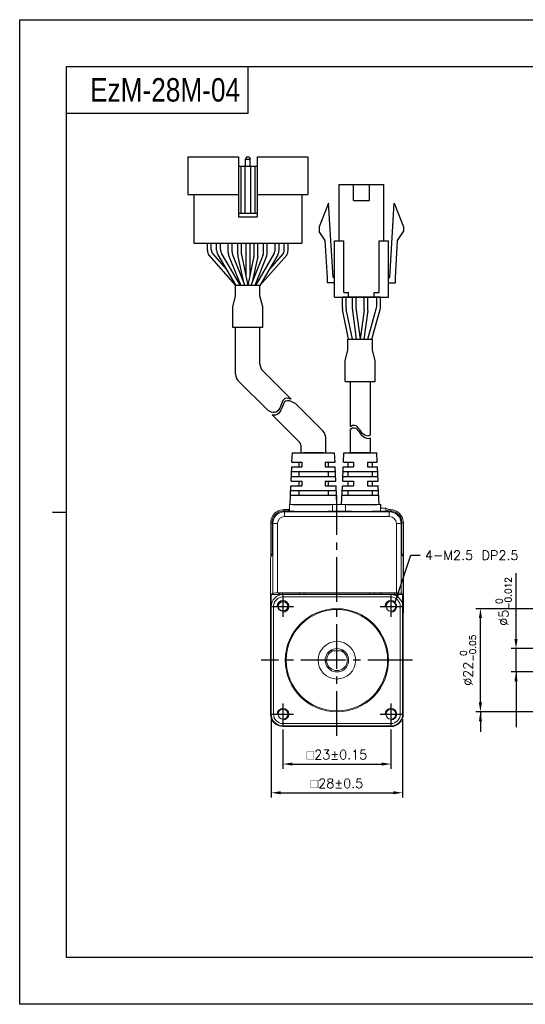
# Model space of a CAD drawing. Header units: millimetres. Extents: x 0 to 297, y 0 to 210.
# Tile 1 of 4: x 0 to 108, y 0 to 210. Entities that reach past the tile are written whole.
import ezdxf

# ---------------------------------------------------------------- set-up
doc = ezdxf.new("R2010")
doc.units = ezdxf.units.MM
doc.header["$PDSIZE"] = -1
doc.linetypes.add('CENTER2', pattern=[28.575, 19.05, -3.175, 3.175, -3.175])
doc.layers.add('\\M+5B4D6\\M+5CAB5\\M+5CFDF', color=7, linetype='Continuous', lineweight=25)
doc.layers.add('\\M+5CFB8\\M+5CAB5\\M+5CFDF', color=7, linetype='Continuous', lineweight=20)
doc.layers.add('DIM', color=3, linetype='Continuous')
doc.styles.add('H', font='txt')
doc.styles.get("Standard").update_dxf_attribs({"font": 'txt.shx', "bigfont": 'whgtxt.shx'})
doc.dimstyles.new('ISO-25', dxfattribs={"dimtxt": 2.5, "dimasz": 2.5, "dimexe": 1.25, "dimexo": 0.625, "dimtad": 1, "dimtxsty": 'Standard', "dimcen": 2.5, "dimadec": 0, "dimazin": 0, "dimtfac": 1, "dimtmove": 0, "dimatfit": 3, "dimfxl": 0, "dimarcsym": 0})

# ---------------------------------------------------------------- blocks, each defined once
blk = doc.blocks.new('*D32')
at = {"color": 8, "lineweight": -2}
for p, q in [((56.12, 58.63), (56.12, 50.24)), ((79.12, 58.63), (79.12, 50.24)), ((58.12, 51.24), (77.12, 51.24))]:
    blk.add_line(p, q, dxfattribs=at)
at = {"color": 8}
for points in [[(58.12, 51.58), (58.12, 50.91), (56.12, 51.24)], [(77.12, 51.58), (77.12, 50.91), (79.12, 51.24)]]:
    blk.add_solid(points, dxfattribs=at)
at = {"layer": 'Defpoints', "color": 0}
for p in [(56.12, 59.63), (79.12, 59.63), (79.12, 51.24)]:
    blk.add_point(p, dxfattribs=at)
at = {"color": 3, "insert": (67.62, 53.24), "char_height": 2, "attachment_point": 5}
blk.add_mtext('\\A1;{\\Famgdt|c129;o}23±0.15', dxfattribs=at)
blk = doc.blocks.new('*D33')
at = {"color": 8, "lineweight": -2}
for p, q in [((53.62, 60.83), (53.62, 44.12)), ((81.62, 60.83), (81.62, 44.12)), ((55.62, 45.12), (79.62, 45.12))]:
    blk.add_line(p, q, dxfattribs=at)
at = {"color": 8}
for points in [[(55.62, 45.45), (55.62, 44.79), (53.62, 45.12)], [(79.62, 45.45), (79.62, 44.79), (81.62, 45.12)]]:
    blk.add_solid(points, dxfattribs=at)
at = {"layer": 'Defpoints', "color": 0}
for p in [(53.62, 61.83), (81.62, 61.83), (81.62, 45.12)]:
    blk.add_point(p, dxfattribs=at)
at = {"color": 3, "insert": (67.62, 47.12), "char_height": 2, "attachment_point": 5}
blk.add_mtext('\\A1;{\\Famgdt|c129;o}28±0.5', dxfattribs=at)
blk = doc.blocks.new('*D39')
at = {"color": 8, "lineweight": -2}
for p, q in [((105.79, 77.88), (105.79, 91.94)), ((130.53, 75.88), (104.79, 75.88)), ((105.79, 70.88), (105.79, 75.88)), ((120.83, 70.88), (104.79, 70.88)), ((105.79, 68.88), (105.79, 66.88))]:
    blk.add_line(p, q, dxfattribs=at)
at = {"color": 8}
for points in [[(105.46, 77.88), (106.13, 77.88), (105.79, 75.88)], [(105.46, 68.88), (106.13, 68.88), (105.79, 70.88)]]:
    blk.add_solid(points, dxfattribs=at)
at = {"layer": 'Defpoints', "color": 0}
for p in [(105.79, 75.88), (131.53, 75.88), (121.83, 70.88)]:
    blk.add_point(p, dxfattribs=at)
at = {"color": 3, "insert": (103.16, 85.91), "char_height": 2, "attachment_point": 5, "rotation": 90}
blk.add_mtext('\\A1;%%C5{\\H1.400000;\\S 0^ -0.012;}', dxfattribs=at)
blk = doc.blocks.new('*D40')
at = {"color": 8, "lineweight": -2}
for p, q in [((133.73, 84.38), (97.2, 84.38)), ((98.2, 64.38), (98.2, 82.38)), ((133.73, 62.38), (97.2, 62.38))]:
    blk.add_line(p, q, dxfattribs=at)
at = {"color": 8}
for points in [[(97.87, 82.38), (98.54, 82.38), (98.2, 84.38)], [(97.87, 64.38), (98.54, 64.38), (98.2, 62.38)]]:
    blk.add_solid(points, dxfattribs=at)
at = {"layer": 'Defpoints', "color": 0}
for p in [(98.2, 84.38), (134.73, 84.38), (134.73, 62.38)]:
    blk.add_point(p, dxfattribs=at)
at = {"color": 3, "insert": (95.57, 73.38), "char_height": 2, "attachment_point": 5, "rotation": 90}
blk.add_mtext('\\A1;%%C22{\\H1.400000;\\S 0^ -0.05;}', dxfattribs=at)

msp = doc.modelspace()

# ---------------------------------------------------------------- linework, layer by layer
for p, q in [((48.6056, 200), (48.6056, 190)), ((48.6056, 190), (10, 190)), ((46.6145, 180.7251), (46.6145, 167.9251)), ((48.3145, 180.7251), (48.1145, 180.2251)), ((48.3145, 180.7251), (48.9145, 180.7251)), ((48.9145, 180.7251), (49.1145, 180.2251)), ((50.6145, 180.7251), (50.6145, 167.9251)), ((50.6145, 180.7251), (61.4145, 180.7251)), ((61.4145, 180.7251), (61.4145, 172.7251)), ((46.6145, 178.7251), (50.6145, 178.7251)), ((47.1145, 178.7251), (47.1145, 168.7251)), ((48.0145, 178.7251), (48.0145, 168.7251)), ((48.1145, 178.7251), (48.1145, 180.2251)), ((48.1145, 180.2251), (49.1145, 180.2251)), ((49.1145, 178.7251), (49.1145, 180.2251)), ((49.2145, 178.7251), (49.2145, 168.7251)), ((50.1145, 178.7251), (50.1145, 168.7251)), ((68.0843, 162.848), (68.0843, 174.848)), ((71.1343, 171.448), (71.1343, 174.848)), ((74.5343, 171.448), (74.5343, 174.848)), ((77.5843, 162.848), (77.5843, 174.848)), ((35.8145, 172.7251), (46.6145, 172.7251)), ((37.1145, 172.7251), (37.1145, 162.3251)), ((50.6145, 172.7251), (61.4145, 172.7251)), ((60.1145, 172.7251), (60.1145, 162.3251)), ((65.8343, 170.848), (63.8343, 165.848)), ((66.7843, 155.048), (65.8343, 170.848)), ((78.8843, 155.048), (79.8343, 170.848)), ((79.8343, 170.848), (81.8343, 165.848)), ((46.6145, 168.7251), (50.6145, 168.7251)), ((46.6145, 167.9251), (50.6145, 167.9251)), ((63.8343, 165.848), (63.8343, 164.848)), ((65.1114, 162.8759), (63.8343, 164.848)), ((80.5571, 162.8759), (81.8343, 164.848)), ((81.8343, 165.848), (81.8343, 164.848)), ((37.1145, 162.3251), (60.1145, 162.3251)), ((41.9738, 162.3251), (55.2738, 162.3251)), ((48.2238, 162.3251), (48.2238, 155.2079)), ((49.0238, 162.3251), (49.0238, 155.2079)), ((65.5864, 154.9759), (65.1114, 162.8759)), ((67.0843, 150.848), (67.0843, 162.848)), ((69.0843, 151.848), (69.0843, 162.848)), ((76.5843, 151.848), (76.5843, 162.848)), ((78.5843, 150.848), (78.5843, 162.848)), ((80.0821, 154.9759), (80.5571, 162.8759)), ((65.5843, 153.848), (65.5843, 155.048)), ((80.0843, 153.848), (80.0843, 155.048)), ((70.0843, 150.848), (70.0843, 151.848)), ((75.5843, 150.848), (75.5843, 151.848)), ((68.778, 148.5683), (68.778, 150.848)), ((76.8905, 150.848), (68.778, 150.848)), ((69.578, 148.6495), (69.578, 150.848)), ((76.0905, 148.8406), (76.0905, 150.848)), ((76.8905, 148.7299), (76.8905, 150.848)), ((70.1153, 141.848), (68.8188, 148.1663)), ((70.9319, 141.848), (69.6188, 148.2475)), ((74.1963, 141.848), (76.0154, 148.2977)), ((75.0275, 141.848), (76.8154, 148.187)), ((46.0145, 134.3818), (46.0145, 144.3407)), ((51.2145, 144.3407), (46.0145, 144.3407)), ((51.2145, 136.5357), (51.2145, 144.3407)), ((51.8003, 135.1215), (57.8894, 129.0325)), ((46.6003, 132.9676), (53.0159, 126.5521)), ((70.4234, 132.8636), (70.4234, 123.2375)), ((74.7234, 132.8636), (74.7234, 121.4217)), ((58.8438, 128.0781), (64.6314, 122.2904)), ((53.8475, 125.7204), (59.4314, 120.1365)), ((70.4234, 122.663), (70.4234, 117.6029)), ((65.2172, 117.6029), (65.2172, 120.8762)), ((74.7234, 120.8473), (74.7234, 117.6029)), ((58.0263, 115.6029), (58.1172, 117.6029)), ((58.1172, 117.6029), (67.1172, 117.6029)), ((60.0172, 117.6029), (60.0172, 118.7223)), ((60.0172, 117.6029), (65.3054, 117.6029)), ((62.661, 117.6029), (60.4672, 117.6029)), ((60.4672, 117.6029), (64.7672, 117.6029)), ((67.2081, 115.6029), (67.1172, 117.6029)), ((69.0263, 115.6029), (69.1172, 117.6029)), ((69.1172, 117.6029), (76.1172, 117.6029)), ((72.6172, 117.6029), (70.4234, 117.6029)), ((70.4234, 117.6029), (74.7234, 117.6029)), ((76.2081, 115.6029), (76.1172, 117.6029)), ((58.0263, 115.6029), (60.1172, 115.6029)), ((59.4672, 115.6029), (59.4672, 114.6029)), ((60.1172, 115.6029), (60.1172, 114.6029)), ((65.1172, 115.6029), (67.2081, 115.6029)), ((65.1172, 115.6029), (67.2081, 115.6029)), ((65.1172, 115.6029), (65.1172, 114.6029)), ((65.7672, 115.6029), (65.7672, 114.6029)), ((69.0263, 115.6029), (71.1172, 115.6029)), ((70.0172, 114.6029), (70.0172, 115.6029)), ((71.1172, 115.6029), (71.1172, 114.6029)), ((74.1172, 115.6029), (76.2081, 115.6029)), ((74.1172, 115.6029), (76.2081, 115.6029)), ((74.1172, 115.6029), (74.1172, 114.6029)), ((75.2172, 114.6029), (75.2172, 115.6029)), ((57.8445, 111.6029), (57.9808, 114.6029)), ((57.9354, 113.6029), (67.299, 113.6029)), ((57.9808, 114.6029), (60.1172, 114.6029)), ((59.4672, 113.6029), (59.4672, 112.6029)), ((65.1172, 114.6029), (67.2536, 114.6029)), ((65.1172, 114.6029), (67.2536, 114.6029)), ((65.7672, 113.6029), (65.7672, 112.6029)), ((67.3899, 111.6029), (67.2536, 114.6029)), ((68.8445, 111.6029), (68.9808, 114.6029)), ((68.9354, 113.6029), (76.299, 113.6029)), ((68.9808, 114.6029), (71.1172, 114.6029)), ((70.0172, 112.6029), (70.0172, 113.6029)), ((74.1172, 114.6029), (76.2536, 114.6029)), ((74.1172, 114.6029), (76.2536, 114.6029)), ((75.2172, 112.6029), (75.2172, 113.6029)), ((76.3899, 111.6029), (76.2536, 114.6029)), ((57.8445, 111.6029), (60.1172, 111.6029)), ((57.8899, 112.6029), (67.3445, 112.6029)), ((59.4672, 111.6029), (59.4672, 110.6029)), ((60.1172, 111.6029), (60.1172, 110.6029)), ((65.1172, 111.6029), (67.3899, 111.6029)), ((65.1172, 111.6029), (65.1172, 110.6029)), ((65.7672, 111.6029), (65.7672, 110.6029)), ((68.8445, 111.6029), (71.1172, 111.6029)), ((68.8899, 112.6029), (76.3445, 112.6029)), ((70.0172, 110.6029), (70.0172, 111.6029)), ((71.1172, 111.6029), (71.1172, 110.6029)), ((74.1172, 111.6029), (76.3899, 111.6029)), ((74.1172, 111.6029), (74.1172, 110.6029)), ((75.2172, 110.6029), (75.2172, 111.6029)), ((57.6172, 106.6029), (57.799, 110.6029)), ((57.7536, 109.6029), (67.4808, 109.6029)), ((57.799, 110.6029), (60.1172, 110.6029)), ((59.4672, 109.6029), (59.4672, 108.6029)), ((65.1172, 110.6029), (67.4354, 110.6029)), ((65.7672, 109.6029), (65.7672, 108.6029)), ((67.6172, 106.6029), (67.4354, 110.6029)), ((68.6172, 106.6029), (68.799, 110.6029)), ((68.7536, 109.6029), (76.4808, 109.6029)), ((68.799, 110.6029), (71.1172, 110.6029)), ((70.0172, 108.6029), (70.0172, 109.6029)), ((74.1172, 110.6029), (76.4354, 110.6029)), ((75.2172, 108.6029), (75.2172, 109.6029)), ((76.6172, 106.6029), (76.4354, 110.6029)), ((57.7081, 108.6029), (67.5263, 108.6029)), ((68.7081, 108.6029), (76.5263, 108.6029))]:
    msp.add_line(p, q)
at = {"color": 0}
for p, q in [((35.8145, 180.7251), (35.8145, 172.7251)), ((35.8145, 180.7251), (46.6145, 180.7251)), ((40.036, 160.7795), (40.036, 162.3251)), ((40.836, 160.9965), (40.836, 162.3251)), ((41.9738, 160.8517), (41.9738, 162.3251)), ((42.7738, 161.0688), (42.7738, 162.3251)), ((44.4553, 160.3311), (44.4553, 162.3251)), ((45.2553, 160.4853), (45.2553, 162.3251)), ((46.4738, 159.9441), (46.4738, 162.3251)), ((47.2738, 159.9889), (47.2738, 162.3251)), ((49.9738, 159.9889), (49.9738, 162.3251)), ((50.7738, 159.9451), (50.7738, 162.3251)), ((51.9738, 160.4853), (51.9738, 162.3251)), ((52.7738, 160.3311), (52.7738, 162.3251)), ((54.4738, 161.0688), (54.4738, 162.3251)), ((55.2738, 160.8517), (55.2738, 162.3251)), ((56.3931, 160.9965), (56.3931, 162.3251)), ((57.1931, 160.7795), (57.1931, 162.3251)), ((42.248, 159.8409), (46.0645, 153.3251)), ((43.048, 160.058), (46.9916, 153.3251)), ((45.3986, 159.742), (47.9677, 153.3251)), ((51.8305, 159.742), (49.2614, 153.3251)), ((54.1996, 160.058), (50.256, 153.3251)), ((54.9996, 159.8409), (51.1831, 153.3251)), ((44.5986, 159.5878), (47.106, 153.3251)), ((52.6305, 159.5878), (50.1231, 153.3251)), ((51.2144, 153.3251), (46.0151, 153.3251)), ((46.0151, 151.0764), (46.0151, 153.3251)), ((51.2144, 151.0764), (51.2144, 153.3251)), ((45.3947, 148.7504), (46.0151, 151.0764)), ((51.8344, 148.7518), (51.2144, 151.0764)), ((70.9141, 148.2535), (70.9141, 150.848)), ((71.7141, 148.3064), (71.7141, 150.848)), ((73.4141, 148.3064), (73.4141, 150.848)), ((74.2141, 148.2535), (74.2141, 150.848)), ((45.3947, 144.3407), (45.3947, 148.7504)), ((51.8344, 144.3407), (51.8344, 148.7518)), ((70.9316, 147.9899), (71.748, 141.848)), ((71.7316, 148.0428), (72.5551, 141.848)), ((73.3967, 148.0428), (72.5732, 141.848)), ((74.1967, 147.9899), (73.3803, 141.848)), ((51.8344, 144.3407), (45.3947, 144.3407)), ((69.9736, 141.848), (75.1729, 141.848)), ((69.9736, 139.5993), (69.9736, 141.848)), ((75.1729, 139.5993), (75.1729, 141.848)), ((69.3535, 137.2747), (69.9736, 139.5993)), ((75.7933, 137.2733), (75.1729, 139.5993)), ((69.3535, 132.8636), (69.3535, 137.2747)), ((75.7933, 132.8636), (75.7933, 137.2733)), ((69.3535, 132.8636), (75.7933, 132.8636)), ((55.9669, 128.4356), (55.8289, 128.076)), ((56.1164, 128.7586), (55.9669, 128.4356)), ((56.2949, 129.0219), (56.1164, 128.7586)), ((56.2787, 128.2076), (56.1293, 127.8846)), ((56.4573, 128.4709), (56.2787, 128.2076)), ((56.5198, 129.2024), (56.2949, 129.0219)), ((56.6822, 128.6514), (56.4573, 128.4709)), ((56.8962, 129.2897), (56.5198, 129.2024)), ((57.0586, 128.7386), (56.6822, 128.6514)), ((57.339, 129.2348), (56.8962, 129.2897)), ((57.5014, 128.6837), (57.0586, 128.7386)), ((57.8078, 129.074), (57.339, 129.2348)), ((57.9702, 128.523), (57.5014, 128.6837)), ((57.8894, 129.0325), (57.8078, 129.074)), ((58.8438, 128.0781), (57.9702, 128.523)), ((53.6661, 126.2759), (53.0159, 126.5521)), ((54.0084, 126.1953), (53.6661, 126.2759)), ((54.3365, 126.1984), (54.0084, 126.1953)), ((54.6815, 126.3227), (54.3365, 126.1984)), ((54.9872, 126.5604), (54.6815, 126.3227)), ((55.1496, 126.0094), (54.8439, 125.7717)), ((55.255, 126.8862), (54.9872, 126.5604)), ((55.4174, 126.3352), (55.1496, 126.0094)), ((55.4871, 127.2754), (55.255, 126.8862)), ((55.6495, 126.7244), (55.4174, 126.3352)), ((55.6842, 127.7027), (55.4871, 127.2754)), ((55.8466, 127.1517), (55.6495, 126.7244)), ((55.8289, 128.076), (55.6842, 127.7027)), ((55.9913, 127.525), (55.8466, 127.1517)), ((56.1293, 127.8846), (55.9913, 127.525)), ((54.1708, 125.6442), (53.8475, 125.7204)), ((54.4989, 125.6473), (54.1708, 125.6442)), ((54.8439, 125.7717), (54.4989, 125.6473)), ((70.4234, 123.2375), (70.5528, 123.3293)), ((70.4234, 122.663), (70.5528, 122.7549)), ((70.5528, 123.3293), (70.9621, 123.5072)), ((70.5528, 122.7549), (70.9621, 122.9327)), ((70.9621, 123.5072), (71.3477, 123.5298)), ((70.9621, 122.9327), (71.3477, 122.9554)), ((71.3477, 123.5298), (71.6145, 123.4203)), ((71.3477, 122.9554), (71.6145, 122.8458)), ((71.6145, 123.4203), (71.8602, 123.2182)), ((71.6145, 122.8458), (71.8602, 122.6437)), ((71.8602, 123.2182), (72.0949, 122.9506)), ((71.8602, 122.6437), (72.0949, 122.3761)), ((72.0949, 122.9506), (72.3289, 122.6447)), ((72.0949, 122.3761), (72.3289, 122.0702)), ((72.3289, 122.6447), (72.5732, 122.3275)), ((72.3289, 122.0702), (72.5732, 121.753)), ((72.5732, 122.3275), (72.8831, 121.9734)), ((72.8831, 121.9734), (73.2157, 121.6657)), ((72.5732, 121.753), (72.8831, 121.3989)), ((72.8831, 121.3989), (73.2157, 121.0912)), ((73.2157, 121.6657), (73.5647, 121.4288)), ((73.2157, 121.0912), (73.5647, 120.8543)), ((73.5647, 121.4288), (73.9251, 121.2873)), ((73.5647, 120.8543), (73.9251, 120.7128)), ((73.9251, 121.2873), (74.2912, 121.2655)), ((73.9251, 120.7128), (74.2912, 120.691)), ((74.2912, 121.2655), (74.6068, 121.3553)), ((74.2912, 120.691), (74.6068, 120.7808)), ((74.6068, 121.3553), (74.7234, 121.4217)), ((74.6068, 120.7808), (74.7234, 120.8473))]:
    msp.add_line(p, q, dxfattribs=at)
at = {"lineweight": 35}
for p, q in [((64.7672, 117.6029), (62.661, 117.6029)), ((74.7234, 117.6029), (72.6172, 117.6029))]:
    msp.add_line(p, q, dxfattribs=at)
at = {"color": 1, "linetype": 'CENTER2', "ltscale": 0.5}
for p, q in [((67.6172, 57.2377), (67.6172, 108.6029)), ((56.1172, 87.1273), (56.1172, 82.6273)), ((79.1172, 87.1273), (79.1172, 82.6273)), ((53.8672, 84.8773), (58.3672, 84.8773)), ((76.8672, 84.8773), (81.3672, 84.8773)), ((83.7568, 73.3773), (51.4776, 73.3773)), ((56.1172, 64.1273), (56.1172, 59.6273)), ((79.1172, 64.1273), (79.1172, 59.6273)), ((53.8672, 61.8773), (58.3672, 61.8773)), ((76.8672, 61.8773), (81.3672, 61.8773))]:
    msp.add_line(p, q, dxfattribs=at)
at = {"color": 4}
msp.add_line((7, 105), (10, 105), dxfattribs=at)
at = {"color": 7, "linetype": 'Continuous', "lineweight": 15}
for p, q in [((55.2478, 105.3156), (56.3271, 105.5295)), ((56.2914, 105.2028), (56.4488, 105.0454)), ((56.2914, 105.2028), (57.5172, 105.2028)), ((56.3271, 105.5295), (56.3267, 105.2153)), ((56.3267, 105.2153), (57.5172, 105.214)), ((56.3271, 105.5295), (57.1529, 105.5286)), ((56.4488, 105.0454), (56.4488, 104.0455)), ((56.4488, 105.0454), (78.7856, 105.0454)), ((57.1529, 105.5286), (57.5172, 105.7102)), ((57.1529, 105.5286), (57.5172, 105.346)), ((62.2355, 106.603), (57.5172, 106.603)), ((57.5172, 106.603), (57.5172, 105.2028)), ((58.0541, 106.603), (58.0541, 106.5932)), ((67.1172, 106.603), (62.2355, 106.603)), ((69.4531, 106.5681), (66.6807, 106.5681)), ((66.6807, 106.5681), (66.6807, 105.1678)), ((66.6807, 105.1678), (69.4531, 105.1678)), ((67.1172, 106.6035), (67.6356, 106.603)), ((67.1172, 106.603), (68.9172, 106.603)), ((72.9163, 106.603), (68.9172, 106.603)), ((69.4531, 105.1678), (69.4531, 106.5681)), ((69.9207, 106.6004), (69.9541, 106.6004)), ((69.9541, 106.6004), (69.9541, 106.5948)), ((72.9163, 106.603), (76.9172, 106.603)), ((76.9172, 106.603), (76.9172, 105.2028)), ((76.9172, 106.5927), (76.9541, 106.5926)), ((76.9172, 105.2028), (78.943, 105.2028)), ((76.9541, 106.5926), (76.9532, 105.8208)), ((76.9532, 105.8208), (78.0247, 105.8196)), ((78.024, 105.2028), (78.0247, 105.8196)), ((78.0247, 105.8196), (78.6529, 105.5047)), ((78.0471, 105.2028), (78.6529, 105.5047)), ((78.6529, 105.5047), (78.9787, 105.5044)), ((78.7856, 105.0454), (78.943, 105.2028)), ((78.7856, 105.0454), (78.7856, 104.0455)), ((80.5399, 105.0293), (80.967, 104.6786)), ((53.6319, 103.5343), (53.9852, 104.28)), ((53.9852, 104.28), (54.3359, 104.7071)), ((78.7856, 104.0455), (56.4488, 104.0455)), ((80.967, 104.6786), (81.5755, 103.7667)), ((81.5755, 103.7667), (81.7894, 102.6874)), ((53.5021, 95.4608), (53.5101, 102.7188)), ((53.9492, 102.5457), (53.7918, 102.7031)), ((53.7918, 97.7965), (53.7918, 102.7031)), ((53.9492, 102.5457), (54.949, 102.5457)), ((53.9492, 87.7093), (53.9492, 102.5457)), ((54.949, 102.5457), (54.949, 87.7264)), ((80.2854, 87.7264), (80.2854, 102.5457)), ((81.2853, 102.5457), (80.2854, 102.5457)), ((81.4427, 102.7031), (81.2853, 102.5457)), ((81.2853, 102.5457), (81.2853, 87.7093)), ((81.4427, 102.7031), (81.4427, 97.7965)), ((81.47, 97.9795), (81.4752, 102.6878)), ((81.7894, 102.6874), (81.4752, 102.6878)), ((81.7894, 102.6874), (81.7792, 93.5376)), ((53.7575, 95.7968), (53.5119, 95.5512)), ((53.7678, 95.8976), (53.5383, 95.6686)), ((81.7225, 95.5512), (81.477, 95.7968)), ((81.7456, 95.6373), (81.5037, 95.8797)), ((53.4776, 83.9773), (53.4776, 93.5516)), ((81.7568, 93.5516), (81.7568, 61.8773)), ((81.7792, 93.5376), (81.7568, 73.3695)), ((53.9492, 87.7093), (53.6172, 87.3773)), ((53.6172, 87.3773), (55.1174, 87.3773)), ((53.6172, 84.8773), (53.6172, 87.3773)), ((54.949, 87.7264), (80.2854, 87.7264)), ((55.4403, 87.7002), (55.1174, 87.3773)), ((55.1174, 87.3773), (56.1172, 87.3773)), ((79.7941, 87.7002), (55.4403, 87.7002)), ((56.1172, 86.8773), (56.1172, 87.3773)), ((56.1172, 87.3773), (79.1172, 87.3773)), ((56.1172, 86.8773), (79.1172, 86.8773)), ((59.6172, 87.3773), (59.6172, 87.7002)), ((60.6172, 87.7002), (60.6172, 87.3773)), ((74.6172, 87.3773), (74.6172, 87.7002)), ((75.6172, 87.3773), (75.6172, 87.7002)), ((77.1591, 87.4192), (77.1172, 87.3773)), ((77.1591, 87.4192), (77.1591, 87.3773)), ((80.0751, 87.4192), (77.1591, 87.4192)), ((79.1172, 87.3773), (79.1172, 86.8773)), ((79.7941, 87.7002), (80.0751, 87.4192)), ((80.0751, 87.4192), (81.5753, 87.4192)), ((81.2853, 87.7093), (81.5753, 87.4192)), ((81.5753, 85.3331), (81.5753, 87.4192)), ((53.6172, 61.8773), (53.6172, 84.8773)), ((53.6172, 84.8773), (54.1172, 84.8773)), ((54.1172, 84.8773), (54.1172, 61.8773)), ((81.6172, 84.8773), (81.1172, 84.8773)), ((81.1172, 84.8773), (81.1172, 61.8773)), ((81.6172, 84.8773), (81.6172, 61.8773)), ((53.4776, 83.9773), (53.5622, 83.935)), ((53.4892, 83.893), (53.4803, 75.893)), ((53.4892, 83.893), (53.4893, 83.9714)), ((53.5311, 83.8511), (53.4892, 83.893)), ((53.5622, 83.8929), (53.4892, 83.893)), ((53.5311, 83.8511), (53.5223, 75.9348)), ((53.5622, 83.851), (53.5311, 83.8511)), ((53.5622, 75.8196), (53.5622, 83.935)), ((53.5622, 75.8196), (53.4776, 75.7773)), ((53.4776, 61.8773), (53.4776, 75.7773)), ((53.4802, 75.7786), (53.4803, 75.893)), ((53.5223, 75.9348), (53.4803, 75.893)), ((53.4803, 75.893), (53.5622, 75.8929)), ((53.5223, 75.9348), (53.5622, 75.9348)), ((66.7007, 75.3773), (66.1172, 75.3773)), ((66.7007, 75.3773), (68.5337, 75.3773)), ((69.1172, 75.3773), (68.5337, 75.3773)), ((53.4648, 61.893), (53.4776, 73.3852)), ((54.1172, 61.8773), (53.6172, 61.8773)), ((81.1172, 61.8773), (81.6172, 61.8773)), ((81.7568, 61.8773), (81.6172, 61.8773)), ((56.1172, 59.8773), (56.1172, 59.3773)), ((56.1172, 59.8773), (79.1172, 59.8773)), ((79.1172, 59.3773), (56.1172, 59.3773)), ((63.5172, 59.2377), (56.1172, 59.2377)), ((63.5172, 59.2377), (63.5595, 59.3223)), ((63.6015, 59.2421), (63.5195, 59.2422)), ((71.6749, 59.3223), (63.5595, 59.3223)), ((63.6016, 59.3223), (63.6015, 59.2421)), ((63.6434, 59.284), (63.6015, 59.2421)), ((63.6015, 59.2421), (71.6015, 59.2332)), ((63.6435, 59.3223), (63.6434, 59.284)), ((63.6434, 59.284), (71.5597, 59.2752)), ((71.5597, 59.2752), (71.5597, 59.3223)), ((71.5597, 59.2752), (71.6015, 59.2332)), ((71.6015, 59.2332), (71.6016, 59.3223)), ((79.1015, 59.2249), (71.6015, 59.2332)), ((71.6749, 59.3223), (71.7172, 59.2377)), ((79.1172, 59.2377), (71.7172, 59.2377)), ((79.1172, 59.8773), (79.1172, 59.3773)), ((79.1172, 59.2377), (79.1172, 59.3773))]:
    msp.add_line(p, q, dxfattribs=at)
at = {"color": 8, "linetype": 'Continuous', "lineweight": 15}
for p, q in [((78.9787, 105.5044), (78.9784, 105.2025)), ((53.5101, 102.7188), (53.7918, 102.7185)), ((81.47, 97.9795), (81.4427, 97.9795)), ((53.6291, 95.6685), (53.5383, 95.6686)), ((81.5037, 95.8797), (81.4676, 95.8798)), ((81.7456, 95.6373), (81.6364, 95.6374)), ((81.7792, 93.5376), (81.7568, 93.5376)), ((56.0476, 87.3773), (56.048, 87.7002)), ((75.6172, 87.6072), (75.6918, 87.7002)), ((53.4776, 61.8773), (53.6172, 61.8773)), ((56.1172, 59.2377), (56.1172, 59.3773))]:
    msp.add_line(p, q, dxfattribs=at)
at = {"color": 6}
msp.add_lwpolyline([(0, 210), (297, 210), (297, 0), (0, 0)], close=True, dxfattribs=at)
at = {"color": 4}
msp.add_lwpolyline([(10, 200), (287, 200), (287, 10), (10, 10)], close=True, dxfattribs=at)
for points in [[(68.0843, 174.848), (77.5843, 174.848)], [(71.1343, 171.448), (74.5343, 171.448)], [(67.0843, 162.848), (69.0843, 162.848)], [(76.5843, 162.848), (78.5843, 162.848)], [(67.0843, 153.848), (65.5843, 153.848)], [(67.0843, 153.848), (65.5843, 153.848)], [(67.0843, 155.048), (66.7843, 155.048)], [(78.5843, 155.048), (78.8843, 155.048)], [(78.5843, 153.848), (80.0843, 153.848)], [(78.5843, 153.848), (80.0843, 153.848)], [(69.0843, 151.848), (70.0843, 151.848)], [(75.5843, 151.848), (76.5843, 151.848)], [(67.0843, 150.848), (78.5843, 150.848)]]:
    msp.add_lwpolyline(points)
at = {"color": 8, "linetype": 'Continuous', "lineweight": 15, "flags": 128}
msp.add_lwpolyline([(77.153, 87.7002), (76.804, 87.4217), (76.756, 87.3773)], dxfattribs=at)
at = {"color": 7, "linetype": 'Continuous', "lineweight": 15, "flags": 128}
msp.add_lwpolyline([(77.2498, 87.7002), (76.8406, 87.3815), (76.836, 87.3773)], dxfattribs=at)
at = {"color": 7, "linetype": 'Continuous', "lineweight": 15}
for centre, radius in [((56.1172, 84.8773), 1.05), ((67.6172, 73.3773), 11), ((67.6172, 73.3773), 10.8), ((79.1172, 84.8773), 1.05), ((79.1172, 84.8773), 1.05), ((67.6172, 73.3773), 4), ((56.1172, 61.8773), 1.05), ((56.1172, 61.8773), 1.05), ((79.1172, 61.8773), 1.05), ((79.1172, 61.8773), 1.05)]:
    msp.add_circle(centre, radius, dxfattribs=at)
at = {"color": 0}
for centre, start, end in [((42.036, 160.7795), 180, 210.358277), ((42.836, 160.9965), 180, 203.791628), ((43.9738, 160.8517), 180, 210.358277), ((44.7738, 161.0688), 180, 210.358277), ((46.4553, 160.3311), 180.000001, 201.819992), ((47.2553, 160.4853), 180.000001, 201.819992), ((49.9738, 160.4853), 338.180009, 0), ((50.7738, 160.3311), 338.180009, 0), ((52.4738, 161.0688), 329.641723, 0), ((53.2738, 160.8517), 329.641723, 0), ((54.3931, 160.9965), 336.208372, 0), ((55.1931, 160.7795), 329.641723, 0), ((72.9141, 148.2535), 180, 187.571875), ((73.7141, 148.3064), 180, 187.571875), ((71.4141, 148.3064), 352.428125, 0), ((72.2141, 148.2535), 352.428125, 0)]:
    msp.add_arc(centre, 2, start, end, dxfattribs=at)
for centre, start, end in [((48.4738, 159.9441), 180, 192.18873), ((49.2738, 159.9889), 180, 191.729285), ((47.9738, 159.9889), 348.270715, 0), ((48.7738, 159.9451), 347.756403, 0), ((70.778, 148.5683), 180, 191.595436), ((71.578, 148.6495), 180, 191.595436), ((74.0905, 148.8406), 344.249037, 0), ((74.8905, 148.7299), 344.249037, 0), ((53.2145, 136.5357), 180, 225), ((48.0145, 134.3818), 180, 225), ((63.2172, 120.8762), 0, 45), ((58.0172, 118.7223), 360, 45)]:
    msp.add_arc(centre, 2, start, end)
at = {"color": 7, "linetype": 'Continuous', "lineweight": 15}
for centre, radius, start, end in [((56.1172, 84.8773), 2.5, 90, 180), ((56.1172, 84.8773), 2, 90, 180), ((79.1172, 84.8773), 2.5, 0, 90), ((79.1172, 84.8773), 2, 360, 90), ((67.6172, 73.3773), 2.5, 53.130102, 126.869898), ((67.6172, 73.3773), 2.5, 126.869898, 53.130102), ((67.6172, 73.3773), 2.2, 114.619977, 65.380023), ((56.1044, 61.8901), 2.6396, 179.936376, 225.16419), ((56.1172, 61.8773), 2.6396, 180, 270), ((56.1172, 61.8773), 2.5, 180, 270), ((56.1172, 61.8773), 2, 180, 270), ((79.1172, 61.8773), 2.6396, 270, 0), ((79.1172, 61.8773), 2, 270, 360), ((79.1172, 61.8773), 2.5, 270, 0), ((79.1044, 61.8645), 2.6396, 269.936376, 315.16419)]:
    msp.add_arc(centre, radius, start, end, dxfattribs=at)
for centre, major_axis, ratio, start_param, end_param in [((56.2921, 102.7024), (1.7683, -1.7683), 0.99969546, 2.35634678, 3.92683852), ((56.4492, 102.5453), (1.7679, -1.7679), 0.99993904, 2.35634678, 3.92683852), ((62.3172, 106.603), (4.8, 0), 0.01745506, 3.14159265, 5.85340988), ((62.3172, 105.2028), (4.8, 0), 0.01745506, 3.14159265, 5.85340988), ((62.3172, 106.603), (4.3, 0), 0.01745506, 3.14159265, 6.28318531), ((62.3541, 106.6088), (4.3, -0.0048), 0.01745506, 3.28318516, 5.86667246), ((72.9172, 106.603), (4, 0), 0.01745506, 3.66519143, 6.28318531), ((72.9172, 105.2028), (4, 0), 0.01745506, 3.66519143, 6.28318531), ((72.9172, 106.603), (3, 0), 0.01745506, 3.14159265, 6.28318531), ((72.9541, 106.5971), (3, -0.0033), 0.01745506, 3.14159265, 3.3539313), ((78.7852, 102.5453), (1.7679, 1.7679), 0.99993904, 5.49793944, 7.06843118), ((78.9423, 102.7024), (-1.7683, -1.7683), 0.99969546, 2.35634678, 3.92683852), ((56.4492, 102.5453), (1.061, -1.061), 0.99969546, 2.35634678, 3.92683852), ((78.7852, 102.5453), (-1.061, -1.061), 0.99969546, 2.35634678, 3.92683852), ((53.7568, 97.7965), (0, 2), 0.01745506, 3.15904595, 4.71238898), ((81.4776, 97.7965), (0, 2), 0.01745506, 1.57079633, 3.12413936), ((81.5066, 97.9794), (0.0023, 2.1), 0.01745506, 1.57079633, 3.12413936), ((53.5125, 93.5516), (0, 2), 0.01745506, 0.01745329, 1.57079633), ((53.5366, 93.5689), (0.0023, 2.1), 0.01745506, 0.01745329, 0.31296654), ((81.7219, 93.5516), (0, 2), 0.01745506, 4.71238898, 6.26573201), ((81.7426, 93.5376), (0.0023, 2.1), 0.01745506, 4.71238898, 6.26573201), ((54.949, 87.709), (1, 0), 0.01745506, 1.57079633, 3.12413936), ((80.2854, 87.709), (1, 0), 0.01745506, 0.01745329, 1.57079633)]:
    msp.add_ellipse(centre, major_axis=major_axis, ratio=ratio, start_param=start_param, end_param=end_param, dxfattribs=at)
for points, knots in [([(54.3359, 104.7071), (54.4025, 104.7704), (54.5358, 104.8969), (54.6861, 105.0027), (54.7612, 105.0555)], [0, 0, 0, 0, 0.49999632, 1, 1, 1, 1]), ([(54.7612, 105.0555), (54.8391, 105.1049), (54.995, 105.2035), (55.1635, 105.2783), (55.2478, 105.3156)], [0, 0, 0, 0, 0.500005, 1, 1, 1, 1]), ([(55.4421, 105.0173), (55.5518, 105.0694), (55.8298, 105.2015), (56.1393, 105.2101), (56.3267, 105.2153)], [0, 0, 0, 0, 0.39459036, 1, 1, 1, 1]), ([(78.9787, 105.5044), (79.2564, 105.483), (79.812, 105.4403), (80.2972, 105.1664), (80.5399, 105.0293)], [0, 0, 0, 0, 0.49984648, 1, 1, 1, 1]), ([(79.7099, 105.0648), (79.7417, 105.0599), (80.0503, 105.0119), (80.5653, 104.6611), (81.1347, 104.0445), (81.4327, 103.3369), (81.4631, 102.8725), (81.4752, 102.6878)], [0, 0, 0, 0, 0.03049603, 0.29534861, 0.56034607, 0.82508906, 1, 1, 1, 1]), ([(53.5101, 102.7188), (53.5155, 102.857), (53.5261, 103.1333), (53.5967, 103.4007), (53.6319, 103.5343)], [0, 0, 0, 0, 0.500030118, 1, 1, 1, 1])]:
    msp.add_open_spline(points, degree=3, knots=knots, dxfattribs=at)
at = {"layer": '\\M+5B4D6\\M+5CAB5\\M+5CFDF'}
msp.add_circle((56.1172, 84.8773), 1.05, dxfattribs=at)
at = {"layer": '\\M+5CFB8\\M+5CAB5\\M+5CFDF', "color": 1}
for centre in [(56.1172, 84.8773), (79.1172, 84.8773), (56.1172, 61.8773), (79.1172, 61.8773)]:
    msp.add_arc(centre, 1.25, 270, 180, dxfattribs=at)
at = {"layer": 'DIM', "color": 0}
for p, q in [((40.3102, 159.7687), (46.0151, 153.3251)), ((41.0059, 160.1897), (44.0724, 156.7262)), ((56.9189, 159.7687), (51.214, 153.3251)), ((56.2232, 160.1897), (53.1567, 156.7262)), ((46.5189, 159.5218), (47.7281, 153.9235)), ((47.3156, 159.5824), (48.6147, 153.3251)), ((49.932, 159.5824), (48.6329, 153.3251)), ((50.7283, 159.5209), (49.5287, 153.9928))]:
    msp.add_line(p, q, dxfattribs=at)

# ---------------------------------------------------------------- texts
at = {"insert": (15, 195), "char_height": 5, "attachment_point": 4, "style": 'H'}
msp.add_mtext_dynamic_manual_height_columns('{\\fArial|b0|i0|c0|p34;\\W0.8;EzM-28\\fArial|b0|i0|c238|p34;M\\fArial|b0|i0|c0|p34;-0\\fArial|b0|i0|c238|p34;4}', width=125.985451, gutter_width=12.5, heights=[0], dxfattribs=at)
at = {"color": 3, "insert": (86.3649, 96.7769), "char_height": 2, "attachment_point": 1}
msp.add_mtext('\\A1;4-M2.5 DP2.5', dxfattribs=at)

# ---------------------------------------------------------------- dimensions: what is measured, and where the dimension line sits
dim = msp.add_linear_dim(base=(105.7923, 75.8773), p1=(121.8303, 70.8773), p2=(131.5303, 75.8773), angle=90, text='%%C<>', dimstyle='ISO-25', override={"dimtxt": 2, "dimasz": 2, "dimexe": 1, "dimexo": 1, "dimgap": 1, "dimdec": 3, "dimzin": 9, "dimdsep": 46, "dimcen": 0, "dimclrd": 8, "dimclre": 8, "dimclrt": 3, "dimadec": 3, "dimazin": 2, "dimtol": 1, "dimtm": 0.012, "dimtfac": 0.7, "dimtdec": 3, "dimfxl": 0.6, "dimtolj": 1, "dimtzin": 9, "dimarcsym": 1})
dim.commit()
dim.dimension.update_dxf_attribs({"geometry": '*D39', "text_midpoint": (105.7923, 85.9106), "dimtype": 160})
dim = msp.add_linear_dim(base=(98.2036, 84.3773), p1=(134.7303, 62.3773), p2=(134.7303, 84.3773), angle=90, text='%%C<>', dimstyle='ISO-25', override={"dimtxt": 2, "dimasz": 2, "dimexe": 1, "dimexo": 1, "dimgap": 1, "dimdec": 3, "dimzin": 9, "dimdsep": 46, "dimcen": 0, "dimclrd": 8, "dimclre": 8, "dimclrt": 3, "dimadec": 3, "dimazin": 2, "dimtol": 1, "dimtm": 0.05, "dimtfac": 0.7, "dimtdec": 3, "dimfxl": 0.6, "dimtolj": 1, "dimtzin": 9, "dimarcsym": 1})
dim.commit()
dim.dimension.update_dxf_attribs({"geometry": '*D40', "text_midpoint": (95.5703, 73.3773)})
for base, p1, p2, override, picture, middle in [((81.6172, 45.1183), (53.6172, 61.8273), (81.6172, 61.8273), {"dimtxt": 2, "dimasz": 2, "dimexe": 1, "dimexo": 1, "dimgap": 1, "dimdec": 3, "dimzin": 9, "dimdsep": 46, "dimcen": 0, "dimclrd": 8, "dimclre": 8, "dimclrt": 3, "dimadec": 3, "dimazin": 2, "dimtol": 1, "dimtp": 0.5, "dimtm": 0.5, "dimtdec": 3, "dimfxl": 0.6, "dimtolj": 1, "dimtzin": 9, "dimarcsym": 1}, '*D33', (67.6172, 45.1183)), ((79.1172, 51.2441), (56.1172, 59.6273), (79.1172, 59.6273), {"dimtxt": 2, "dimasz": 2, "dimexe": 1, "dimexo": 1, "dimgap": 1, "dimdec": 3, "dimzin": 9, "dimdsep": 46, "dimcen": 0, "dimclrd": 8, "dimclre": 8, "dimclrt": 3, "dimadec": 3, "dimazin": 2, "dimtol": 1, "dimtp": 0.15, "dimtm": 0.15, "dimtdec": 3, "dimfxl": 0.6, "dimtolj": 1, "dimtzin": 9, "dimarcsym": 1}, '*D32', (67.6172, 51.2441))]:
    dim = msp.add_linear_dim(base=base, p1=p1, p2=p2, text='{\\Famgdt|c129;o}<>', dimstyle='ISO-25', override=override)
    dim.commit()
    dim.dimension.update_dxf_attribs({"geometry": picture, "text_midpoint": middle, "dimtype": 160})

# ---------------------------------------------------------------- leaders
at = {"annotation_type": 0, "has_hookline": 1, "hookline_direction": 0, "text_width": 19.9583}
msp.add_leader([(80.0011, 85.7612), (83.3649, 95.7769), (85.3649, 95.7769)], dimstyle='ISO-25', override={"dimtxt": 2, "dimasz": 2, "dimexe": 1, "dimexo": 1, "dimgap": 1, "dimtad": 0, "dimdec": 3, "dimzin": 9, "dimdsep": 46, "dimcen": 0, "dimclrd": 8, "dimclre": 8, "dimclrt": 3, "dimadec": 3, "dimazin": 2, "dimtdec": 3, "dimfxl": 0.6, "dimtolj": 1, "dimtzin": 1, "dimarcsym": 1}, dxfattribs=at)
for points in [[(105.7923, 70.8773), (105.7923, 59.1014)], [(98.2036, 62.3773), (98.2036, 58.1451)]]:
    msp.add_leader(points, dimstyle='ISO-25', override={"dimtxt": 2, "dimasz": 2, "dimexe": 1, "dimexo": 1, "dimgap": 1, "dimtad": 0, "dimdec": 3, "dimzin": 9, "dimdsep": 46, "dimcen": 0, "dimclrd": 8, "dimclre": 8, "dimclrt": 3, "dimadec": 3, "dimazin": 2, "dimtdec": 3, "dimfxl": 0.6, "dimtolj": 1, "dimtzin": 1, "dimarcsym": 1})

doc.saveas('drawing.dxf')
